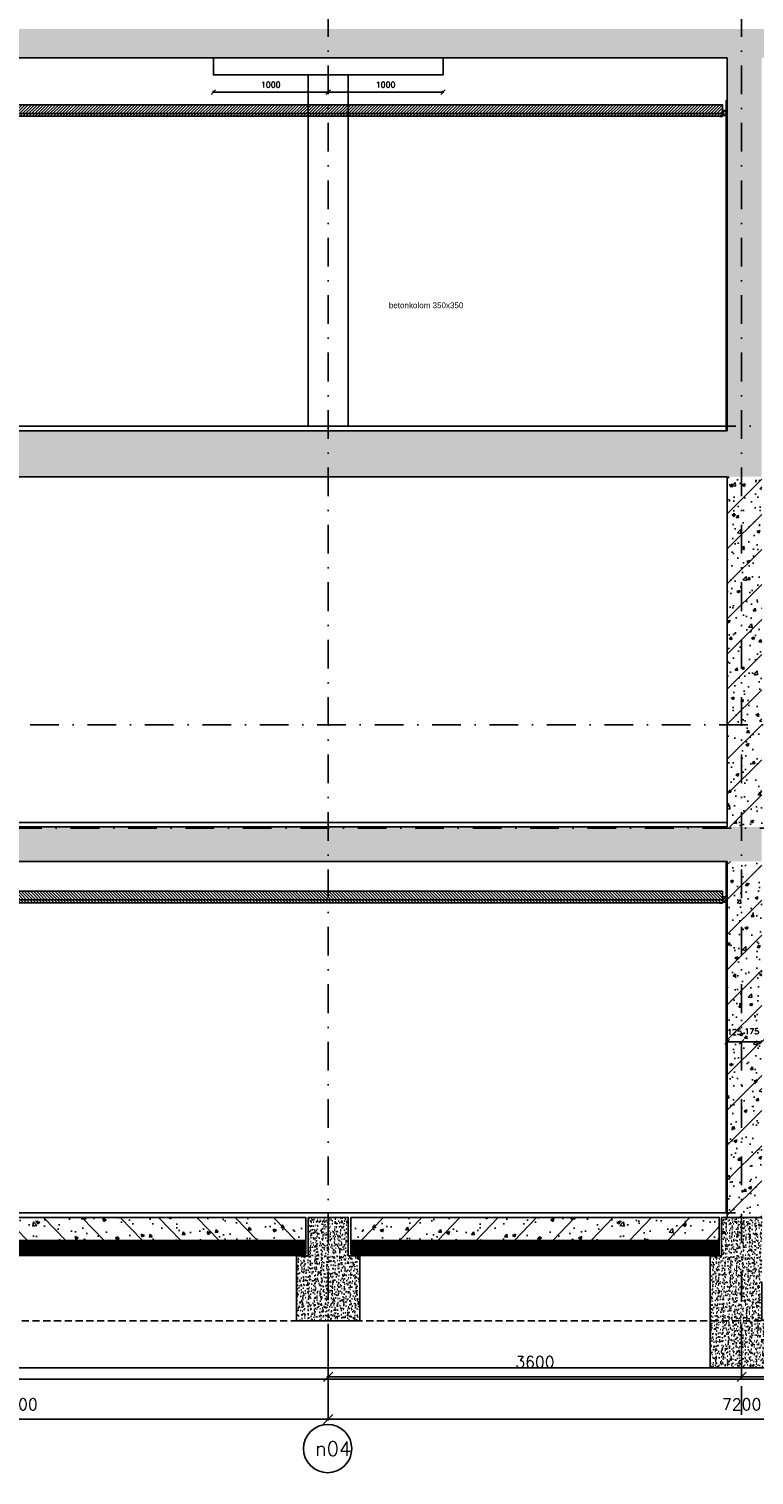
# Model space of a CAD drawing. Extents: x 102559 to 245130, y 44436 to 138999.
# Tile 17 of 30: x 183483 to 189797, y 90162 to 102756. Entities that reach past the tile are written whole.
import ezdxf
from ezdxf.enums import TextEntityAlignment as Align

# ---------------------------------------------------------------- set-up
doc = ezdxf.new("R2010")
doc.units = 0
doc.header["$LTSCALE"] = 20
doc.header["$MEASUREMENT"] = 0
doc.header["$PDSIZE"] = -1
for name, pattern in [('DASHDOT', [25, 12.5, -6.25, 0, -6.25]), ('DD1', [2.66667, 1.66667, -0.5, 0, -0.5]), ('HIDDEN2', [4.6875, 3.125, -1.5625])]:
    doc.linetypes.add(name, pattern=pattern)
doc.layers.get('0').update_dxf_attribs({"linetype": 'CONTINUOUS'})
doc.layers.get('DEFPOINTS').update_dxf_attribs({"linetype": 'CONTINUOUS'})
for name, color, linetype in [('A--01A1_ACEER', 1, 'CONTINUOUS'), ('A--A23--_F--3-', 9, 'CONTINUOUS'), ('A--A25--_F--3-', 9, 'CONTINUOUS'), ('A--L$7A3-_STRAMIEN', 3, 'CONTINUOUS'), ('A--L21--_F-23-', 4, 'CONTINUOUS'), ('A--L21D1_BUITENWAND', 1, 'CONTINUOUS'), ('A--L23--', 7, 'CONTINUOUS'), ('A--L23--_F--3-', 7, 'CONTINUOUS'), ('A--L25--', 7, 'CONTINUOUS'), ('A--L25--_F-23-', 7, 'CONTINUOUS'), ('A--L28D1_KONSTRUKTIES', 1, 'CONTINUOUS'), ('A--L28DC1_KONSTRUKTIES', 1, 'HIDDEN2'), ('A--L31--', 2, 'CONTINUOUS'), ('A--L35-D2-_PLAFONDS', 2, 'CONTINUOUS'), ('A--L35-D4-_PLAFONDS', 4, 'CONTINUOUS'), ('A--L35D1_PLAFONDS', 1, 'CONTINUOUS'), ('A--M$1A-_F123-', 1, 'CONTINUOUS'), ('A--T$1A-_F123_20', 1, 'CONTINUOUS'), ('A--T$7A-_STRAMIEN', 2, 'CONTINUOUS'), ('STRAMIEN', 8, 'DD1'), ('X--LR---_CP', 7, 'CONTINUOUS')]:
    doc.layers.add(name, color=color, linetype=linetype)
doc.styles.add('ALFA-0_25', font='ROMANS')
doc.styles.add('EB2', font='ARIAL.TTF')
doc.styles.add('HIEMSTRA', font='romans.shx')
doc.dimstyles.get("Standard").update_dxf_attribs({"dimscale": 40, "dimtxt": 2.5, "dimasz": 2, "dimexe": 0.3, "dimexo": 0.3, "dimgap": 2, "dimtad": 1, "dimdec": 0, "dimzin": 0, "dimdsep": 46, "dimtxsty": 'HIEMSTRA', "dimblk1": 'OBLIQUE', "dimblk2": 'OBLIQUE', "dimsah": 1, "dimcen": 0.09, "dimdle": 0.3, "dimclrd": 1, "dimclre": 1, "dimclrt": 3, "dimadec": 0, "dimazin": 0, "dimtfac": 1, "dimtdec": 4, "dimtix": 1, "dimtmove": 2, "dimatfit": 3, "dimldrblk": 'OBLIQUE', "dimfxl": 0, "dimtvp": 625, "dimtolj": 1, "dimtzin": 0, "dimarcsym": 0})
doc.dimstyles.new('STANDARD$0', dxfattribs={"dimscale": 50, "dimtxt": 2.5, "dimasz": 2, "dimexe": 2, "dimexo": 0, "dimgap": 2, "dimtad": 1, "dimdec": 0, "dimzin": 0, "dimdsep": 46, "dimtxsty": 'ALFA-0_25', "dimblk1": 'OBLIQUE', "dimblk2": 'OBLIQUE', "dimsah": 1, "dimcen": -3, "dimdle": 2, "dimclrd": 1, "dimclre": 1, "dimclrt": 2, "dimadec": 0, "dimazin": 0, "dimtfac": 0.666667, "dimtofl": 0, "dimtmove": 2, "dimatfit": 3, "dimldrblk": 'OBLIQUE', "dimfxl": 0, "dimtvp": 0.833333, "dimtolj": 1, "dimtzin": 0, "dimarcsym": 0})
pattern_1 = [(45, (0, 0), (-152.73506, 152.73506), []), (50, (0, 0), (258.21367, -22.59077), [27, -297]), (355, (0, 0), (-49.95048, 270.78917), [21.6, -237.6]), (100.4514, (21.52, -1.88), (208.26338, 248.19824), [22.94647, -252.41116]), (46.1842, (0, 72), (384.2068, -59.58685), [40.5, -445.5]), (96.6356, (32, 67.03), (336.4786, 350.68243), [34.4197, -378.6167]), (351.1842, (0, 72), (336.4783, 350.6827), [32.4, -356.4]), (21, (36, 54), (214.88654, -144.9428), [27, -297]), (326, (36, 54), (87.59352, 261.054), [21.6, -237.6]), (71.4514, (53.9, 41.92), (302.48015, 116.11098), [22.94647, -252.41116]), (37.5, (0, 0), (4.377548, 119.841787), [0, -234.72, 0, -241.2, 0, -238.5]), (7.5, (0, 0), (94.70503, 141.98822), [0, -137.52, 0, -229.32, 0, -90.9]), (327.5, (-80.28, 0), (192.176077, -8.119754), [0, -90, 0, -280.8, 0, -372.6]), (317.5, (-116.28, 0), (209.94702, 36.0378), [0, -117, 0, -186.48, 0, -264.6]), (317.5, (-116.28, 0), (209.94702, 36.0378), [0, -117, 0, -186.48, 0, -264.6])]

# ---------------------------------------------------------------- blocks, each defined once
blk = doc.blocks.new('*U299')
at = {"layer": 'A--L23--_F--3-', "color": 2, "linetype": 'Continuous'}
blk.add_lwpolyline([(0, 0), (0, 20), (19550, 20), (19550, 0)], dxfattribs=at)
blk = doc.blocks.new('_OBLIQUE')
at = {"color": 0, "linetype": 'ByBlock'}
blk.add_line((-0.5, -0.5), (0.5, 0.5), dxfattribs=at)
blk = doc.blocks.new('*D146')
at = {"color": 1, "linetype": 'ByBlock'}
for p, q in [((180689, 91110), (180689, 90636)), ((186089, 91110), (186089, 90636)), ((180677, 90648), (186101, 90648))]:
    blk.add_line(p, q, dxfattribs=at)
at = {"layer": 'DEFPOINTS', "color": 0, "linetype": 'ByBlock'}
for p in [(180689, 91122), (186089, 91122), (186089, 90648)]:
    blk.add_point(p, dxfattribs=at)
at = {"color": 1, "linetype": 'ByBlock', "xscale": 80, "yscale": 80, "zscale": 80, "rotation": 180}
blk.add_blockref('_OBLIQUE', (180689, 90648), dxfattribs=at)
at = {"color": 1, "linetype": 'ByBlock', "xscale": 80, "yscale": 80, "zscale": 80}
blk.add_blockref('_OBLIQUE', (186089, 90648), dxfattribs=at)
at = {"color": 3, "linetype": 'ByBlock', "insert": (183389, 90778), "char_height": 100, "attachment_point": 5, "style": 'HIEMSTRA'}
blk.add_mtext('\\A1;5400', dxfattribs=at)
blk = doc.blocks.new('*D147')
at = {"color": 1, "linetype": 'ByBlock'}
for p, q in [((186089, 91110), (186089, 90636)), ((193289, 91110), (193289, 90636)), ((193301, 90648), (186077, 90648))]:
    blk.add_line(p, q, dxfattribs=at)
at = {"layer": 'DEFPOINTS', "color": 0, "linetype": 'ByBlock'}
for p in [(186089, 91122), (193289, 91122), (186089, 90648)]:
    blk.add_point(p, dxfattribs=at)
at = {"color": 1, "linetype": 'ByBlock', "xscale": 80, "yscale": 80, "zscale": 80, "rotation": 180}
blk.add_blockref('_OBLIQUE', (186089, 90648), dxfattribs=at)
at = {"color": 1, "linetype": 'ByBlock', "xscale": 80, "yscale": 80, "zscale": 80}
blk.add_blockref('_OBLIQUE', (193289, 90648), dxfattribs=at)
at = {"color": 3, "linetype": 'ByBlock', "insert": (189689, 90778), "char_height": 100, "attachment_point": 5, "style": 'HIEMSTRA'}
blk.add_mtext('\\A1;7200', dxfattribs=at)
blk = doc.blocks.new('*D152')
at = {"color": 1, "linetype": 'ByBlock'}
for p, q in [((189689, 91479), (189689, 91005)), ((192614, 91069), (192614, 91005)), ((189677, 91017), (192626, 91017))]:
    blk.add_line(p, q, dxfattribs=at)
at = {"layer": 'DEFPOINTS', "color": 0, "linetype": 'ByBlock'}
for p in [(189689, 91491), (192614, 91081), (192614, 91017)]:
    blk.add_point(p, dxfattribs=at)
at = {"color": 1, "linetype": 'ByBlock', "xscale": 80, "yscale": 80, "zscale": 80, "rotation": 180}
blk.add_blockref('_OBLIQUE', (189689, 91017), dxfattribs=at)
at = {"color": 1, "linetype": 'ByBlock', "xscale": 80, "yscale": 80, "zscale": 80}
blk.add_blockref('_OBLIQUE', (192614, 91017), dxfattribs=at)
at = {"color": 3, "linetype": 'ByBlock', "insert": (191152, 91147), "char_height": 100, "attachment_point": 5, "style": 'HIEMSTRA'}
blk.add_mtext('\\A1;2925', dxfattribs=at)
blk = doc.blocks.new('*D153')
at = {"color": 1, "linetype": 'ByBlock'}
for p, q in [((186089, 91479), (186089, 91005)), ((189689, 91479), (189689, 91005)), ((189701, 91017), (186077, 91017))]:
    blk.add_line(p, q, dxfattribs=at)
at = {"layer": 'DEFPOINTS', "color": 0, "linetype": 'ByBlock'}
for p in [(186089, 91491), (189689, 91491), (186089, 91017)]:
    blk.add_point(p, dxfattribs=at)
at = {"color": 1, "linetype": 'ByBlock', "xscale": 80, "yscale": 80, "zscale": 80, "rotation": 180}
blk.add_blockref('_OBLIQUE', (186089, 91017), dxfattribs=at)
at = {"color": 1, "linetype": 'ByBlock', "xscale": 80, "yscale": 80, "zscale": 80}
blk.add_blockref('_OBLIQUE', (189689, 91017), dxfattribs=at)
at = {"color": 3, "linetype": 'ByBlock', "insert": (187889, 91147), "char_height": 100, "attachment_point": 5, "style": 'HIEMSTRA'}
blk.add_mtext('\\A1;3600', dxfattribs=at)
blk = doc.blocks.new('*U271')
at = {"layer": 'A--L23--_F--3-', "color": 2, "linetype": 'Continuous'}
blk.add_lwpolyline([(0, 0), (0, 20), (19550, 20), (19550, 0)], dxfattribs=at)
blk = doc.blocks.new('*U270')
at = {"layer": 'A--L23--_F--3-', "color": 2, "linetype": 'Continuous'}
blk.add_lwpolyline([(0, 0), (0, 20), (19550, 20), (19550, 0)], dxfattribs=at)
blk = doc.blocks.new('Q020259-')
at = {"layer": 'A--A25--_F--3-'}
h = blk.add_hatch(dxfattribs=at)
h.set_pattern_fill('ALFALINE', color=256, scale=15, style=0, pattern_type=2)
h.set_pattern_definition([(45, (0, 0), (-10.6066, 10.6066), [])])
h.paths.add_polyline_path([(0, 0), (0, 46), (28, 46), (28, 0)])
at = {"layer": 'A--L25--_F-23-', "color": 2, "linetype": 'Continuous'}
blk.add_lwpolyline([(0, 0), (0, 46), (28, 46), (28, 0)], close=True, dxfattribs=at)
at = {"layer": 'X--LR---_CP'}
for p in [(0, 0), (0, 0), (28, 0)]:
    blk.add_point(p, dxfattribs=at)
blk = doc.blocks.new('*D180')
at = {"color": 1, "linetype": 'ByBlock'}
for p, q in [((186095, 102206), (185083, 102206)), ((185089, 102218), (185089, 102200)), ((186089, 102218), (186089, 102200))]:
    blk.add_line(p, q, dxfattribs=at)
at = {"layer": 'DEFPOINTS', "color": 0, "linetype": 'ByBlock'}
for p in [(185089, 102224), (185089, 102206), (186089, 102224)]:
    blk.add_point(p, dxfattribs=at)
at = {"color": 1, "linetype": 'ByBlock', "xscale": 40, "yscale": 40, "zscale": 40, "rotation": 180}
blk.add_blockref('_OBLIQUE', (185089, 102206), dxfattribs=at)
at = {"color": 1, "linetype": 'ByBlock', "xscale": 40, "yscale": 40, "zscale": 40}
blk.add_blockref('_OBLIQUE', (186089, 102206), dxfattribs=at)
at = {"color": 2, "linetype": 'ByBlock', "insert": (185589, 102271), "char_height": 50, "attachment_point": 5, "style": 'HIEMSTRA'}
blk.add_mtext('\\A1;1000', dxfattribs=at)
blk = doc.blocks.new('*D181')
at = {"color": 1, "linetype": 'ByBlock'}
for p, q in [((186083, 102206), (187095, 102206)), ((186089, 102218), (186089, 102200)), ((187089, 102218), (187089, 102200))]:
    blk.add_line(p, q, dxfattribs=at)
at = {"layer": 'DEFPOINTS', "color": 0, "linetype": 'ByBlock'}
for p in [(186089, 102224), (187089, 102224), (187089, 102206)]:
    blk.add_point(p, dxfattribs=at)
at = {"color": 1, "linetype": 'ByBlock', "xscale": 40, "yscale": 40, "zscale": 40, "rotation": 180}
blk.add_blockref('_OBLIQUE', (186089, 102206), dxfattribs=at)
at = {"color": 1, "linetype": 'ByBlock', "xscale": 40, "yscale": 40, "zscale": 40}
blk.add_blockref('_OBLIQUE', (187089, 102206), dxfattribs=at)
at = {"color": 2, "linetype": 'ByBlock', "insert": (186589, 102271), "char_height": 50, "attachment_point": 5, "style": 'HIEMSTRA'}
blk.add_mtext('\\A1;1000', dxfattribs=at)
blk = doc.blocks.new('*D218')
at = {"color": 1, "linetype": 'ByBlock'}
for p, q in [((189564, 93930), (189564, 93936)), ((189564, 93936), (189689, 93936)), ((189689, 93930), (189689, 93936))]:
    blk.add_line(p, q, dxfattribs=at)
at = {"layer": 'DEFPOINTS', "color": 0, "linetype": 'ByBlock'}
for p in [(189564, 93930), (189689, 93936), (189689, 93930)]:
    blk.add_point(p, dxfattribs=at)
at = {"color": 1, "linetype": 'ByBlock', "xscale": 40, "yscale": 40, "zscale": 40, "rotation": 180}
blk.add_blockref('_OBLIQUE', (189564, 93936), dxfattribs=at)
at = {"color": 1, "linetype": 'ByBlock', "xscale": 40, "yscale": 40, "zscale": 40}
blk.add_blockref('_OBLIQUE', (189689, 93936), dxfattribs=at)
at = {"color": 2, "linetype": 'ByBlock', "insert": (189627, 94021), "char_height": 50, "attachment_point": 5, "style": 'ALFA-0_25'}
blk.add_mtext('\\A1;125', dxfattribs=at)
blk = doc.blocks.new('*D219')
at = {"color": 1, "linetype": 'ByBlock'}
blk.add_line((189689, 93936), (189864, 93936), dxfattribs=at)
at = {"layer": 'DEFPOINTS', "color": 0, "linetype": 'ByBlock'}
for p in [(189689, 93936), (189864, 93936), (189864, 93936)]:
    blk.add_point(p, dxfattribs=at)
at = {"color": 1, "linetype": 'ByBlock', "xscale": 40, "yscale": 40, "zscale": 40, "rotation": 180}
blk.add_blockref('_OBLIQUE', (189689, 93936), dxfattribs=at)
at = {"color": 1, "linetype": 'ByBlock', "xscale": 40, "yscale": 40, "zscale": 40}
blk.add_blockref('_OBLIQUE', (189864, 93936), dxfattribs=at)
at = {"color": 2, "linetype": 'ByBlock', "insert": (189777, 94026), "char_height": 50, "attachment_point": 5, "style": 'ALFA-0_25'}
blk.add_mtext('\\A1;175', dxfattribs=at)

msp = doc.modelspace()

# ---------------------------------------------------------------- hatches: boundary and pattern name
at = {"layer": 'A--01A1_ACEER', "linetype": 'Continuous'}
h = msp.add_hatch(dxfattribs=at)
h.set_pattern_fill('ANSI31', color=256, scale=150, style=0)
h.set_pattern_definition([(45, (13337.216, 7050), (-13.2582521, 13.2582521), [])])
h.paths.add_polyline_path([(180771.5, 101995.9), (189522, 101995.9), (189522, 102095.9), (180771.5, 102095.9)])
h = msp.add_hatch(dxfattribs=at)
h.set_pattern_fill('ANSI31', color=256, scale=150, style=0)
h.set_pattern_definition([(135, (348041.314, 200), (13.2582521, 13.2582521), [])])
h.paths.add_polyline_path([(189522, 95145.9), (177171.5, 95145.9), (177171.5, 95245.9), (189522, 95245.9)])
at = {"layer": 'A--A23--_F--3-'}
h = msp.add_hatch(dxfattribs=at)
h.set_pattern_fill('ALFABET', color=256, scale=20, angle=1, style=0, pattern_type=2)
h.set_pattern_definition([(134, (235608.52, 7000), (86.32078, 83.359), []), (129, (235608.52, 7000), (-143.64922, -10.04493), [15, -165]), (184, (235608.52, 7000), (30.37155, 149.9312), [12, -132]), (78.5486, (235596.55, 6999.16), (-113.27778, 139.88618), [12.74804, -140.22842]), (132.8158, (235609.22, 7040), (-213.99344, -29.37358), [22.5, -247.5]), (82.3644, (235591.38, 7037.55), (-183.50393, 198.05632), [19.12206, -210.3426]), (187.8158, (235609.22, 7040), (-183.50378, 198.05647), [18, -198]), (158, (235589.04, 7030.34), (-120.76856, -78.42802), [15, -165]), (213, (235589.04, 7030.34), (-46.12453, 145.8572), [12, -132]), (107.5486, (235578.98, 7023.81), (-166.89315, 67.42906), [12.74804, -140.22842]), (141.5, (235608.517, 7000), (-1.26964, 66.611074), [0, -130.4, 0, -134, 0, -132.5]), (171.5, (235608.52, 7000), (-51.229207, 79.788568), [0, -76.4, 0, -127.4, 0, -50.5]), (211.5, (235653.11, 6999.22), (-106.826954, -2.64699), [0, -50, 0, -156, 0, -207]), (221.5, (235673.11, 6998.87), (-116.270055, 22.05355), [0, -65, 0, -103.6, 0, -147]), (221.5, (235673.11, 6998.87), (-116.270055, 22.05355), [0, -65, 0, -103.6, 0, -147])])
edge = h.paths.add_edge_path()
edge.add_line((169444.3, 102505.9), (159064.3, 102505.9))
edge.add_line((159064.3, 102505.9), (159064.3, 102755.9))
edge.add_line((159064.3, 102755.9), (192739.3, 102755.9))
edge.add_line((192739.3, 102755.9), (192739.3, 102505.9))
edge.add_line((192739.3, 102505.9), (170014.3, 102505.9))
h = msp.add_hatch(dxfattribs=at)
h.set_pattern_fill('ALFABET', color=256, scale=20, angle=1, style=0, pattern_type=2)
h.set_pattern_definition([(46, (0, 0), (-86.320776, 83.359004), []), (51, (0, 0), (143.649223, -10.04493), [15, -165]), (356, (0, 0), (-30.37155, 149.93121), [12, -132]), (101.4514, (11.97, -0.84), (113.27778, 139.88618), [12.74804, -140.22842]), (47.1842, (-0.7, 40), (213.99344, -29.37358), [22.5, -247.5]), (97.6356, (17.13, 37.55), (183.50393, 198.05632), [19.12206, -210.3426]), (352.1842, (-0.7, 40), (183.50378, 198.05647), [18, -198]), (22, (19.47, 30.34), (120.76856, -78.42802), [15, -165]), (327, (19.47, 30.34), (46.12453, 145.85721), [12, -132]), (72.4514, (29.54, 23.81), (166.893145, 67.42906), [12.74804, -140.22842]), (38.5, (0, 0), (1.269641, 66.611074), [0, -130.4, 0, -134, 0, -132.5]), (8.5, (0, 0), (51.229207, 79.788568), [0, -76.4, 0, -127.4, 0, -50.5]), (328.5, (-44.593, -0.78), (106.826954, -2.64699), [0, -50, 0, -156, 0, -207]), (318.5, (-64.59, -1.13), (116.270055, 22.053548), [0, -65, 0, -103.6, 0, -147]), (318.5, (-64.59, -1.13), (116.270055, 22.053548), [0, -65, 0, -103.6, 0, -147])])
h.paths.add_polyline_path([(189689.3, 102505.9), (189564.3, 102505.9), (189564.3, 100345.9), (189689.3, 100345.9)])
h.paths.add_polyline_path([(189864.3, 102505.9), (189689.3, 102505.9), (189689.3, 100345.9), (189864.2, 100345.9)])
h.paths.add_polyline_path([(189689.3, 100345.9), (189564.3, 100345.9), (189564.3, 99255.9), (189689.3, 99255.9)])
h.paths.add_polyline_path([(189864.2, 100345.9), (189689.3, 100345.9), (189689.3, 99255.9), (189864.2, 99255.9)])
h = msp.add_hatch(dxfattribs=at)
h.set_pattern_fill('ALFABET', color=256, scale=36, style=0, pattern_type=2)
h.set_pattern_definition(pattern_1)
edge = h.paths.add_edge_path()
edge.add_line((169714.3, 99255.9), (169714.3, 98855.9))
edge.add_line((169714.3, 98855.9), (189864.3, 98855.9))
edge.add_line((189864.3, 98855.9), (189864.2, 99255.9))
edge.add_line((189864.2, 99255.9), (170014.3, 99255.9))
h = msp.add_hatch(dxfattribs=at)
h.set_pattern_fill('ALFABET', color=256, scale=36, style=0, pattern_type=2)
h.set_pattern_definition(pattern_1)
h.paths.add_polyline_path([(189564.3, 96695.9), (189689.3, 96695.9), (189689.3, 98855.9), (189564.3, 98855.9)])
h.paths.add_polyline_path([(189864.3, 98855.9), (189689.3, 98855.9), (189689.3, 96695.9), (189864.2, 96695.9)])
h.paths.add_polyline_path([(189564.3, 95805.9), (189689.3, 95805.9), (189689.3, 96695.9), (189564.3, 96695.9)])
h.paths.add_polyline_path([(189864.2, 96695.9), (189689.3, 96695.9), (189689.3, 95805.9), (189864.2, 95805.9)])
h = msp.add_hatch(dxfattribs=at)
h.set_pattern_fill('ALFABET', color=256, scale=36, style=0, pattern_type=2)
h.set_pattern_definition(pattern_1)
h.paths.add_polyline_path([(169714.3, 95505.9), (189864.3, 95505.9), (189864.2, 95805.9), (169714.3, 95805.9)])
h = msp.add_hatch(dxfattribs=at)
h.set_pattern_fill('ALFABET', color=256, scale=36, style=0, pattern_type=2)
h.set_pattern_definition(pattern_1)
h.paths.add_polyline_path([(189864.3, 95505.9), (189689.3, 95505.9), (189689.3, 92445.9), (189864.3, 92445.9)])
h.paths.add_polyline_path([(189689.3, 95505.9), (189564.3, 95505.9), (189564.3, 93528.6), (189689.3, 93530.3)])
h.paths.add_polyline_path([(189689.3, 93530.3), (189564.3, 93528.6), (189564.3, 92445.9), (189689.3, 92445.9)])
h.paths.add_polyline_path([(189689.3, 92445.9), (189564.3, 92445.9), (189564.3, 92405.9), (189689.3, 92405.9)])
h.paths.add_polyline_path([(189864.3, 92445.9), (189689.3, 92445.9), (189689.3, 92405.9), (189864.3, 92405.9)])
h = msp.add_hatch(dxfattribs=at)
h.set_pattern_fill('ALFABET', color=256, scale=40, angle=1, style=0, pattern_type=2)
h.set_pattern_definition([(134, (340908.36, 0), (172.64155, 166.718), []), (129, (340908.36, 0), (-287.29845, -20.08986), [30, -330]), (184, (340908.36, 0), (60.7431, 299.8624), [24, -264]), (78.5486, (340884.42, -1.67), (-226.55556, 279.77237), [25.49608, -280.45684]), (132.8158, (340909.76, 80), (-427.9869, -58.74715), [45, -495]), (82.3644, (340874.1, 75.1), (-367.0079, 396.11265), [38.2441, -420.6852]), (187.8158, (340909.76, 80), (-367.0076, 396.1129), [36, -396]), (158, (340869.41, 60.7), (-241.53712, -156.85604), [30, -330]), (213, (340869.4, 60.7), (-92.24906, 291.7144), [24, -264]), (107.5486, (340849.3, 47.62), (-333.7863, 134.8581), [25.49608, -280.45684]), (141.5, (340908.36, 0), (-2.53928, 133.22215), [0, -260.8, 0, -268, 0, -265]), (171.5, (340908.36, 0), (-102.45841, 159.57714), [0, -152.8, 0, -254.8, 0, -101]), (211.5, (340997.55, -1.56), (-213.65391, -5.29398), [0, -100, 0, -312, 0, -414]), (221.5, (341037.54, -2.25), (-232.54011, 44.1071), [0, -130, 0, -207.2, 0, -294]), (221.5, (341037.54, -2.25), (-232.54011, 44.1071), [0, -130, 0, -207.2, 0, -294])])
h.paths.add_polyline_path([(180884.3, 92205.9), (185894.3, 92205.9), (185894.3, 92405.9), (180884.3, 92405.9)])
h = msp.add_hatch(dxfattribs=at)
h.set_pattern_fill('AR-CONC', color=256, scale=10, style=0, pattern_type=2)
h.set_pattern_definition([(50, (10670.17, 30), (71.726018, -6.275213), [7.5, -82.5]), (355, (10670.17, 30), (-13.875133, 75.219213), [6, -66]), (100.4514, (10676.146, 29.48), (57.850938, 68.943954), [6.37402, -70.11421]), (46.1842, (10670.17, 50), (106.724105, -16.5519), [11.25, -123.75]), (96.6356, (10679.06, 48.62), (93.46627, 97.411787), [9.56103, -105.1713]), (351.1842, (10670.17, 50), (93.466195, 97.41186), [9, -99]), (21, (10680.17, 45), (59.690705, -40.261889), [7.5, -82.5]), (326, (10680.17, 45), (24.331533, 72.515005), [6, -66]), (71.4514, (10685.14, 41.645), (84.022263, 32.25305), [6.37402, -70.11421]), (37.5, (10670.17, 30), (1.2159855, 33.2893854), [0, -65.2, 0, -67, 0, -66.25]), (7.5, (10670.17, 30), (26.306954, 39.441171), [0, -38.2, 0, -63.7, 0, -25.25]), (327.5, (10647.87, 30), (53.3822436, -2.255487), [0, -25, 0, -78, 0, -103.5]), (317.5, (10637.87, 30), (58.318617, 10.010498), [0, -32.5, 0, -51.8, 0, -73.5])])
h.paths.add_polyline_path([(185914.3, 92405.9), (186264.3, 92405.9), (186264.3, 92070.9), (186364.3, 92070.9), (186364.3, 91505.9), (185814.3, 91505.9), (185814.3, 92070.9), (185914.3, 92070.9)])
h = msp.add_hatch(dxfattribs=at)
h.set_pattern_fill('ALFABET', color=256, scale=40, angle=1, style=0, pattern_type=2)
h.set_pattern_definition([(46, (31273.5, 0), (-172.64155, 166.718), []), (51, (31273.5, 0), (287.29845, -20.08986), [30, -330]), (356, (31273.5, 0), (-60.7431, 299.8624), [24, -264]), (101.4514, (31297.43, -1.67), (226.55556, 279.77237), [25.49608, -280.45684]), (47.1842, (31272.1, 80), (427.9869, -58.74715), [45, -495]), (97.6356, (31307.76, 75.1), (367.0079, 396.11265), [38.2441, -420.6852]), (352.1842, (31272.1, 80), (367.0076, 396.1129), [36, -396]), (22, (31312.44, 60.7), (241.53712, -156.85604), [30, -330]), (327, (31312.44, 60.7), (92.24906, 291.7144), [24, -264]), (72.4514, (31332.56, 47.62), (333.7863, 134.8581), [25.49608, -280.45684]), (38.5, (31273.49, 0), (2.53928, 133.22215), [0, -260.8, 0, -268, 0, -265]), (8.5, (31273.49, 0), (102.45841, 159.57714), [0, -152.8, 0, -254.8, 0, -101]), (328.5, (31184.3, -1.56), (213.65391, -5.29398), [0, -100, 0, -312, 0, -414]), (318.5, (31144.31, -2.25), (232.54011, 44.1071), [0, -130, 0, -207.2, 0, -294]), (318.5, (31144.31, -2.25), (232.54011, 44.1071), [0, -130, 0, -207.2, 0, -294])])
h.paths.add_polyline_path([(189494.3, 92205.9), (186287.6, 92205.9), (186287.6, 92405.9), (189494.3, 92405.9)])
h = msp.add_hatch(dxfattribs=at)
h.set_pattern_fill('AR-CONC', color=256, scale=10, style=0)
h.set_pattern_definition([(50, (0, 0), (71.726018, -6.275213), [7.5, -82.5]), (355, (0, 0), (-13.875133, 75.219213), [6, -66]), (100.4514, (5.98, -0.52), (57.850938, 68.943954), [6.37402, -70.11421]), (46.1842, (0, 20), (106.724105, -16.5519), [11.25, -123.75]), (96.6356, (8.89, 18.62), (93.46627, 97.411787), [9.56103, -105.1713]), (351.1842, (0, 20), (93.466195, 97.41186), [9, -99]), (21, (10, 15), (59.690705, -40.261889), [7.5, -82.5]), (326, (10, 15), (24.331533, 72.515005), [6, -66]), (71.4514, (14.974, 11.645), (84.022263, 32.25305), [6.37402, -70.11421]), (37.5, (0, 0), (1.2159855, 33.2893854), [0, -65.2, 0, -67, 0, -66.25]), (7.5, (0, 0), (26.306954, 39.441171), [0, -38.2, 0, -63.7, 0, -25.25]), (327.5, (-22.3, 0), (53.3822436, -2.2554872), [0, -25, 0, -78, 0, -103.5]), (317.5, (-32.3, 0), (58.318617, 10.010498), [0, -32.5, 0, -51.8, 0, -73.5])])
h.paths.add_polyline_path([(189689.3, 92405.9), (189514.3, 92405.9), (189514.3, 92070.9), (189414.3, 92070.9), (189414.3, 91505.9), (189689.3, 91505.9)])
h.paths.add_polyline_path([(189864.3, 91845.9), (189864.3, 91865.9), (189864.3, 91885.9), (189864.3, 92405.9), (189689.3, 92405.9), (189689.3, 91505.9), (189964.3, 91505.9), (189964.3, 91510.9), (189864.3, 91510.9)])
h.paths.add_polyline_path([(189964.3, 91505.9), (189689.3, 91505.9), (189689.3, 91095.9), (189964.3, 91095.9)])
h.paths.add_polyline_path([(189689.3, 91505.9), (189414.3, 91505.9), (189414.3, 91095.9), (189689.3, 91095.9)])
h = msp.add_hatch(dxfattribs=at)
h.set_pattern_fill('ALFAKRS', color=256, scale=10, style=0, pattern_type=2)
h.set_pattern_definition([(45, (107756.468, 0), (-7.0710678, 7.0710678), []), (135, (107756.468, 0), (-7.0710678, -7.0710678), [])])
h.paths.add_polyline_path([(184994.1, 92073.9), (180884.3, 92073.9), (180884.3, 92205.9), (185894.3, 92205.9), (185894.3, 92085.9), (185814.3, 92085.9), (185814.3, 92073.9)])
h = msp.add_hatch(dxfattribs=at)
h.set_pattern_fill('ALFAKRS', color=256, scale=10, style=0, pattern_type=2)
h.set_pattern_definition([(135, (264425.383, 0), (7.0710678, 7.0710678), []), (45, (264425.383, 0), (7.0710678, -7.0710678), [])])
h.paths.add_polyline_path([(187187.8, 92073.9), (189494.3, 92073.9), (189494.3, 92205.9), (186287.6, 92205.9), (186287.6, 92085.9), (186367.6, 92085.9), (186367.6, 92073.9)])

# ---------------------------------------------------------------- linework, layer by layer
at = {"layer": 'A--01A1_ACEER'}
for p, q in [((189188, 102505.9), (189564.3, 102505.9)), ((189554.3, 99255.9, 0), (189554.3, 102136.1, 0))]:
    msp.add_line(p, q, dxfattribs=at)
at = {"layer": 'A--L$7A3-_STRAMIEN', "linetype": 'Continuous'}
msp.add_ellipse((186084.4, 90392.3), major_axis=(148.5, 148.5), ratio=1, dxfattribs=at)
at = {"layer": 'A--L21--_F-23-', "linetype": 'Continuous'}
for p, q in [((189564.3, 102505.9, 0), (189564.3, 99255.9, 0)), ((189564.3, 98855.9), (189564.3, 95805.9)), ((189564.3, 95505.9), (189564.3, 92405.9))]:
    msp.add_line(p, q, dxfattribs=at)
for points in [[(189564.3, 102505.9), (170014.3, 102505.9)], [(189564.3, 95805.9), (170014.3, 95805.9)], [(170014.3, 95505.9), (189564.3, 95505.9)], [(189864.3, 92405.9), (189514.3, 92405.9), (189514.3, 92070.9), (189414.3, 92070.9), (189414.3, 91095.9), (189964.3, 91095.9), (189964.3, 91510.9), (189864.3, 91510.9), (189864.3, 91845.9)]]:
    msp.add_lwpolyline(points, dxfattribs=at)
at = {"layer": 'A--L21--_F-23-', "linetype": 'Continuous', "elevation": 0}
for points in [[(189564.3, 99255.9), (170014.3, 99255.9)], [(170014.3, 98855.9), (189564.3, 98855.9)]]:
    msp.add_lwpolyline(points, dxfattribs=at)
at = {"layer": 'A--L21--_F-23-', "linetype": 'Continuous'}
for points in [[(180884.3, 92205.9), (185894.3, 92205.9), (185894.3, 92405.9), (180884.3, 92405.9)], [(185914.3, 92405.9), (186264.3, 92405.9), (186264.3, 92070.9), (186364.3, 92070.9), (186364.3, 91505.9), (185814.3, 91505.9), (185814.3, 92070.9), (185914.3, 92070.9), (185914.3, 92405.9)], [(189494.3, 92205.9), (186287.6, 92205.9), (186287.6, 92405.9), (189494.3, 92405.9)]]:
    msp.add_lwpolyline(points, close=True, dxfattribs=at)
at = {"layer": 'A--L21D1_BUITENWAND', "linetype": 'Continuous'}
msp.add_line((189554.3, 95505.9), (189554.3, 92445.9), dxfattribs=at)
at = {"layer": 'A--L23--'}
for points in [[(184994.1, 92073.9), (180884.3, 92073.9), (180884.3, 92205.9), (185894.3, 92205.9), (185894.3, 92085.9), (185814.3, 92085.9), (185814.3, 92073.9)], [(187187.8, 92073.9), (189494.3, 92073.9), (189494.3, 92205.9), (186287.6, 92205.9), (186287.6, 92085.9), (186367.6, 92085.9), (186367.6, 92073.9)]]:
    msp.add_lwpolyline(points, close=True, dxfattribs=at)
at = {"layer": 'A--L28D1_KONSTRUKTIES'}
for p, q in [((185914.3, 99295.9), (185914.3, 102355.9)), ((186264.3, 99295.9), (186264.3, 102355.9))]:
    msp.add_line(p, q, dxfattribs=at)
msp.add_lwpolyline([(185089.3, 102505.9), (185089.3, 102355.9), (187089.3, 102355.9), (187089.3, 102505.9)], dxfattribs=at)
at = {"layer": 'A--L28DC1_KONSTRUKTIES'}
for p, q in [((185814.3, 92085.9), (180886.3, 92085.9)), ((186367.6, 92085.9), (189492.3, 92085.9)), ((206357.8, 91505.9), (153737.8, 91505.9))]:
    msp.add_line(p, q, dxfattribs=at)
at = {"layer": 'A--L31--'}
msp.add_lwpolyline([(205193.3, 91095.9), (153737.8, 91095.9), (153737.8, 90995.9), (205193.3, 90995.9)], close=True, dxfattribs=at)
at = {"layer": 'A--L35-D2-_PLAFONDS'}
for points in [[(180771.5, 102020.9), (189522, 102020.9), (189522, 101995.9), (180771.5, 101995.9)], [(189522, 95170.9), (177171.5, 95170.9), (177171.5, 95145.9), (189522, 95145.9)]]:
    msp.add_lwpolyline(points, dxfattribs=at)
at = {"layer": 'A--L35-D4-_PLAFONDS'}
for p, q in [((189522, 101993.9, 0), (189522, 102043.9, 0)), ((189497, 101993.9, 0), (189522, 101993.9, 0)), ((189497, 95143.9), (189522, 95143.9)), ((189522, 95143.9), (189522, 95193.9))]:
    msp.add_line(p, q, dxfattribs=at)
at = {"layer": 'A--L35D1_PLAFONDS', "linetype": 'Continuous'}
for points in [[(180771.5, 101995.9), (189522, 101995.9), (189522, 102095.9), (180771.5, 102095.9)], [(189522, 95145.9), (177171.5, 95145.9), (177171.5, 95245.9), (189522, 95245.9)]]:
    msp.add_lwpolyline(points, close=True, dxfattribs=at)
at = {"layer": 'STRAMIEN', "linetype": 'DASHDOT'}
for p, q in [((186089.3, 109939.1), (186089.3, 90611.2)), ((189689.3, 109939.1), (189689.3, 90611.2)), ((215143.6, 99295.9), (151764.3, 99295.9)), ((215249.5, 96695.9), (169444.6, 96695.9)), ((215102.7, 95795.9), (151764.3, 95795.9)), ((215140.2, 92445.9), (152098.7, 92445.9)), ((215249.5, 91095.9), (152270.7, 91095.9))]:
    msp.add_line(p, q, dxfattribs=at)

# ---------------------------------------------------------------- block references
at = {"layer": 'A--L23--'}
for name, p in [('*U270', (170014.3, 99275.9)), ('*U271', (170014.3, 95825.9, 0)), ('*U299', (170014.3, 92425.9))]:
    msp.add_blockref(name, p, dxfattribs=at)
at = {"layer": 'A--L25--'}
for p in [(189526.3, 102000.9, 0), (189526.3, 95150.9)]:
    msp.add_blockref('Q020259-', p, dxfattribs=at)

# ---------------------------------------------------------------- texts
at = {"layer": 'A--T$1A-_F123_20', "style": 'EB2'}
msp.add_text('betonkolom 350x350', height=50, dxfattribs=at).set_placement((186617.6, 100324.3))
at = {"layer": 'A--T$7A-_STRAMIEN', "style": 'ALFA-0_25'}
msp.add_text('n04', height=125, dxfattribs=at).set_placement((186132, 90392.3), align=Align.MIDDLE_CENTER)

# ---------------------------------------------------------------- dimensions: what is measured, and where the dimension line sits
at = {"layer": 'A--M$1A-_F123-'}
for base, p1, p2, dimstyle, override, picture, middle in [((185089.3, 102205.6), (186089.3, 102223.6), (185089.3, 102223.6), 'Standard', {"dimscale": 20, "dimclrt": 2}, '*D180', (185589.3, 102270.6)), ((187089.3, 102205.6), (186089.3, 102223.6), (187089.3, 102223.6), 'Standard', {"dimscale": 20, "dimclrt": 2}, '*D181', (186589.3, 102270.6)), ((189689.3, 93935.6), (189564.3, 93929.5), (189689.3, 93929.5), 'STANDARD$0', {"dimscale": 20, "dimexe": 0, "dimexo": 0, "dimcen": 0, "dimdle": 0, "dimclrt": 2, "dimtfac": 0.75, "dimtvp": 1.5}, '*D218', (189626.8, 94020.6)), ((186089.3, 91016.8), (189689.3, 91490.8), (186089.3, 91490.8), 'Standard', {"dimscale": 40, "dimtxsty": 'HIEMSTRA', "dimclrt": 3}, '*D153', (187889.3, 91146.8)), ((192614.3, 91016.8), (189689.3, 91490.8), (192614.3, 91080.8), 'Standard', {"dimscale": 40, "dimtxsty": 'HIEMSTRA', "dimclrt": 3}, '*D152', (191151.8, 91146.8)), ((186089.3, 90647.6), (180689.3, 91121.5), (186089.3, 91121.5), 'Standard', {"dimscale": 40, "dimtxsty": 'HIEMSTRA', "dimclrt": 3}, '*D146', (183389.3, 90777.6)), ((186089.3, 90647.6), (193289.3, 91121.5), (186089.3, 91121.5), 'Standard', {"dimscale": 40, "dimtxsty": 'HIEMSTRA', "dimclrt": 3}, '*D147', (189689.3, 90777.6))]:
    dim = msp.add_linear_dim(base=base, p1=p1, p2=p2, dimstyle=dimstyle, override=override, dxfattribs=at)
    dim.commit()
    dim.dimension.update_dxf_attribs({"geometry": picture, "text_midpoint": middle})
dim = msp.add_linear_dim(base=(189864.3, 93935.6), p1=(189689.3, 93935.6), p2=(189864.3, 93935.6), dimstyle='STANDARD$0', override={"dimscale": 20, "dimexe": 0, "dimexo": 0, "dimcen": 0, "dimdle": 0, "dimclrt": 2, "dimtfac": 0.75, "dimtvp": 1.5}, dxfattribs=at)
dim.commit()
dim.dimension.update_dxf_attribs({"geometry": '*D219', "text_midpoint": (189776.8, 94025.9), "dimtype": 160})

doc.saveas('drawing.dxf')
